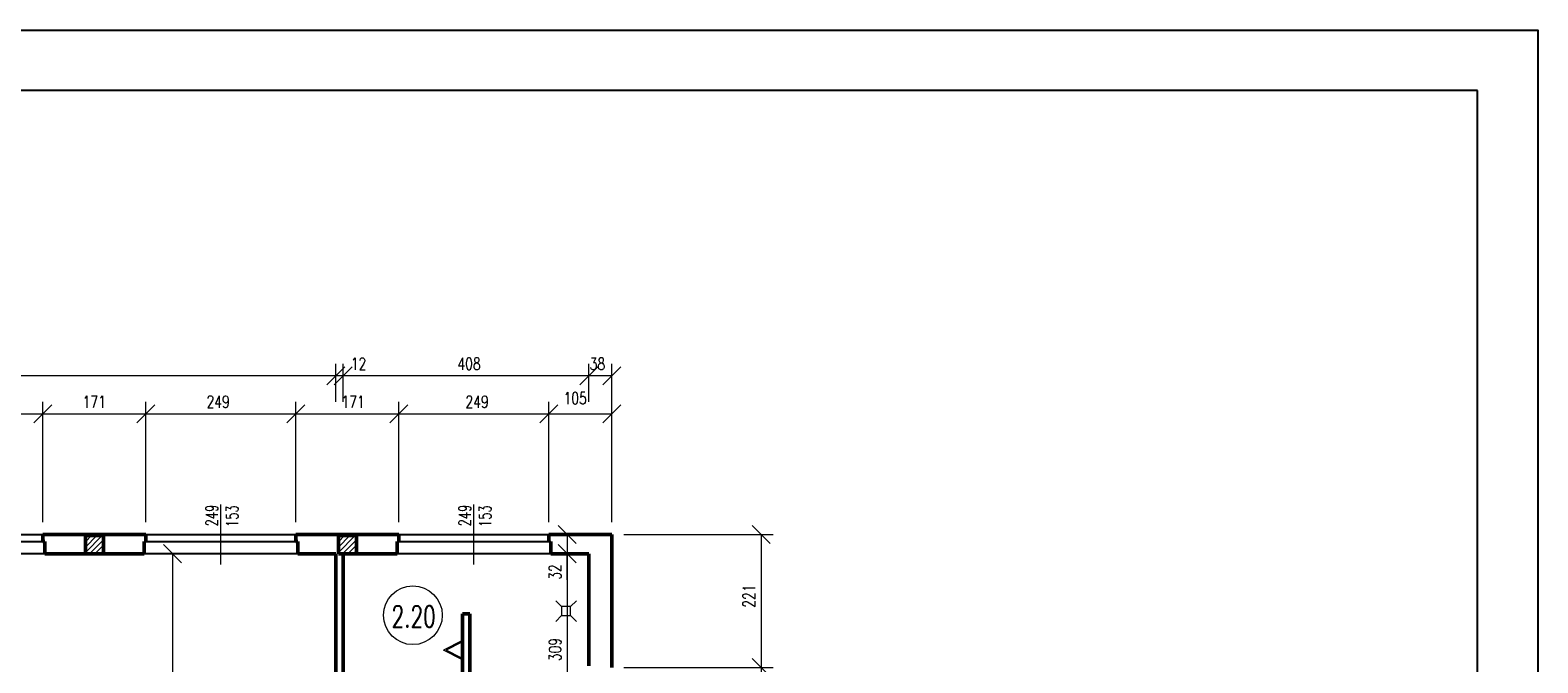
# Model space of a CAD drawing. Header units: millimetres. Extents: x -56112 to 30506, y -136199 to -2178.
# Tile 25 of 45: x 5478 to 30506, y -87295 to -76799. Entities that reach past the tile are written whole.
import ezdxf
from ezdxf.enums import TextEntityAlignment as Align

# ---------------------------------------------------------------- set-up
doc = ezdxf.new("R2010")
doc.units = ezdxf.units.MM
doc.header["$LTSCALE"] = 10
doc.header["$MEASUREMENT"] = 0
doc.header["$PDMODE"] = 35
for name, color, linetype, lineweight in [('L001', 1, 'Continuous', 18), ('L002', 2, 'Continuous', 25), ('L003', 3, 'Continuous', 50)]:
    doc.layers.add(name, color=color, linetype=linetype, lineweight=lineweight)
doc.layers.add('L004', color=4, linetype='Continuous')
doc.styles.get("Standard").update_dxf_attribs({"font": 'simplex.shx', "width": 0.75, "height": 200})
doc.dimstyles.new('1_100', dxfattribs={"dimtxt": 200, "dimasz": 300, "dimexe": 200, "dimexo": 200, "dimgap": 100, "dimtad": 1, "dimdec": 0, "dimlfac": 0.1, "dimtxsty": 'Standard', "dimblk": 'OBLIQUE', "dimcen": 250, "dimdle": 2, "dimclrt": 2, "dimadec": 0, "dimazin": 0, "dimtfac": 1, "dimtdec": 0, "dimtmove": 1, "dimatfit": 3, "dimfxl": 1, "dimarcsym": 0})

# ---------------------------------------------------------------- blocks, each defined once
blk = doc.blocks.new('_Oblique')
at = {"layer": 'L004', "color": 0, "lineweight": -2}
blk.add_line((-0.5, -0.5), (0.5, 0.5), dxfattribs=at)
blk = doc.blocks.new('*D1896')
at = {"layer": 'Defpoints'}
for p in [(3753, -82333), (-3146, -82534), (-3146, -83164), (10554, -83164)]:
    blk.add_point(p, dxfattribs=at)
at = {"layer": 'L001'}
for p, q in [((-3146, -82964), (-3146, -82334)), ((10554, -82964), (10554, -82334)), ((10554, -82534), (-3146, -82534))]:
    blk.add_line(p, q, dxfattribs=at)
at = {"layer": 'L001', "xscale": 300, "yscale": 300, "zscale": 300, "rotation": 180}
blk.add_blockref('_Oblique', (-3146, -82534), dxfattribs=at)
at = {"layer": 'L001', "xscale": 300, "yscale": 300, "zscale": 300}
blk.add_blockref('_Oblique', (10554, -82534), dxfattribs=at)
at = {"layer": 'L001', "color": 2, "linetype": 'Continuous', "width": 0.75}
blk.add_text('1370', height=200, dxfattribs=at).set_placement((3503, -82333), align=Align.MIDDLE_LEFT)
blk = doc.blocks.new('*D1897')
at = {"layer": 'Defpoints'}
for p in [(4395, -82963), (5689, -83164), (3199, -85164), (5689, -85164)]:
    blk.add_point(p, dxfattribs=at)
at = {"layer": 'L001'}
for p, q in [((3199, -84964), (3199, -82964)), ((5689, -84964), (5689, -82964)), ((3199, -83164), (5689, -83164))]:
    blk.add_line(p, q, dxfattribs=at)
at = {"layer": 'L001', "xscale": 300, "yscale": 300, "zscale": 300, "rotation": 180}
blk.add_blockref('_Oblique', (3199, -83164), dxfattribs=at)
at = {"layer": 'L001', "xscale": 300, "yscale": 300, "zscale": 300}
blk.add_blockref('_Oblique', (5689, -83164), dxfattribs=at)
at = {"layer": 'L001', "color": 2, "linetype": 'Continuous', "width": 0.75}
blk.add_text('249', height=200, dxfattribs=at).set_placement((4206, -82963), align=Align.MIDDLE_LEFT)
blk = doc.blocks.new('*D1901')
at = {"layer": 'Defpoints'}
for p in [(8595, -82963), (9889, -83164), (7399, -85164), (9889, -85164)]:
    blk.add_point(p, dxfattribs=at)
at = {"layer": 'L001'}
for p, q in [((7399, -84964), (7399, -82964)), ((9889, -84964), (9889, -82964)), ((7399, -83164), (9889, -83164))]:
    blk.add_line(p, q, dxfattribs=at)
at = {"layer": 'L001', "xscale": 300, "yscale": 300, "zscale": 300, "rotation": 180}
blk.add_blockref('_Oblique', (7399, -83164), dxfattribs=at)
at = {"layer": 'L001', "xscale": 300, "yscale": 300, "zscale": 300}
blk.add_blockref('_Oblique', (9889, -83164), dxfattribs=at)
at = {"layer": 'L001', "color": 2, "linetype": 'Continuous', "width": 0.75}
blk.add_text('249', height=200, dxfattribs=at).set_placement((8406, -82963), align=Align.MIDDLE_LEFT)
blk = doc.blocks.new('*D1902')
at = {"layer": 'Defpoints'}
for p in [(6495, -82964), (7399, -83164), (5689, -85164), (7399, -85164)]:
    blk.add_point(p, dxfattribs=at)
at = {"layer": 'L001'}
for p, q in [((5689, -84964), (5689, -82964)), ((7399, -84964), (7399, -82964)), ((5689, -83164), (7399, -83164))]:
    blk.add_line(p, q, dxfattribs=at)
at = {"layer": 'L001', "xscale": 300, "yscale": 300, "zscale": 300, "rotation": 180}
blk.add_blockref('_Oblique', (5689, -83164), dxfattribs=at)
at = {"layer": 'L001', "xscale": 300, "yscale": 300, "zscale": 300}
blk.add_blockref('_Oblique', (7399, -83164), dxfattribs=at)
at = {"layer": 'L001', "color": 2, "linetype": 'Continuous', "width": 0.75}
blk.add_text('171', height=200, dxfattribs=at).set_placement((6349, -82964), align=Align.MIDDLE_LEFT)
blk = doc.blocks.new('*D1903')
at = {"layer": 'Defpoints'}
for p in [(12763, -82333), (10674, -82534), (10674, -83164), (14754, -83164)]:
    blk.add_point(p, dxfattribs=at)
at = {"layer": 'L001'}
for p, q in [((10674, -82964), (10674, -82334)), ((14754, -82964), (14754, -82334)), ((14754, -82534), (10674, -82534))]:
    blk.add_line(p, q, dxfattribs=at)
at = {"layer": 'L001', "xscale": 300, "yscale": 300, "zscale": 300, "rotation": 180}
blk.add_blockref('_Oblique', (10674, -82534), dxfattribs=at)
at = {"layer": 'L001', "xscale": 300, "yscale": 300, "zscale": 300}
blk.add_blockref('_Oblique', (14754, -82534), dxfattribs=at)
at = {"layer": 'L001', "color": 2, "linetype": 'Continuous', "width": 0.75}
blk.add_text('408', height=200, dxfattribs=at).set_placement((12570, -82333), align=Align.MIDDLE_LEFT)
blk = doc.blocks.new('*D1904')
at = {"layer": 'Defpoints'}
for p in [(12893, -82963), (14089, -83164), (11599, -85164), (14089, -85164)]:
    blk.add_point(p, dxfattribs=at)
at = {"layer": 'L001'}
for p, q in [((11599, -84964), (11599, -82964)), ((14089, -84964), (14089, -82964)), ((11599, -83164), (14089, -83164))]:
    blk.add_line(p, q, dxfattribs=at)
at = {"layer": 'L001', "xscale": 300, "yscale": 300, "zscale": 300, "rotation": 180}
blk.add_blockref('_Oblique', (11599, -83164), dxfattribs=at)
at = {"layer": 'L001', "xscale": 300, "yscale": 300, "zscale": 300}
blk.add_blockref('_Oblique', (14089, -83164), dxfattribs=at)
at = {"layer": 'L001', "color": 2, "linetype": 'Continuous', "width": 0.75}
blk.add_text('249', height=200, dxfattribs=at).set_placement((12704, -82963), align=Align.MIDDLE_LEFT)
blk = doc.blocks.new('*D1905')
at = {"layer": 'Defpoints'}
for p in [(10793, -82964), (11599, -83164), (9889, -85164), (11599, -85164)]:
    blk.add_point(p, dxfattribs=at)
at = {"layer": 'L001'}
for p, q in [((9889, -84964), (9889, -82964)), ((11599, -84964), (11599, -82964)), ((9889, -83164), (11599, -83164))]:
    blk.add_line(p, q, dxfattribs=at)
at = {"layer": 'L001', "xscale": 300, "yscale": 300, "zscale": 300, "rotation": 180}
blk.add_blockref('_Oblique', (9889, -83164), dxfattribs=at)
at = {"layer": 'L001', "xscale": 300, "yscale": 300, "zscale": 300}
blk.add_blockref('_Oblique', (11599, -83164), dxfattribs=at)
at = {"layer": 'L001', "color": 2, "linetype": 'Continuous', "width": 0.75}
blk.add_text('171', height=200, dxfattribs=at).set_placement((10647, -82964), align=Align.MIDDLE_LEFT)
blk = doc.blocks.new('*D1461')
at = {"layer": 'Defpoints'}
for p in [(10554, -82534), (10907, -82534), (10554, -83164), (10674, -83164)]:
    blk.add_point(p, dxfattribs=at)
at = {"layer": 'L001'}
for p, q in [((10554, -82964), (10554, -82334)), ((10674, -82964), (10674, -82334)), ((10552, -82534), (10554, -82534)), ((10674, -82534), (10554, -82534)), ((11014, -82534), (10674, -82534))]:
    blk.add_line(p, q, dxfattribs=at)
at = {"layer": 'L001', "xscale": 300, "yscale": 300, "zscale": 300}
blk.add_blockref('_Oblique', (10554, -82534), dxfattribs=at)
at = {"layer": 'L001', "xscale": 300, "yscale": 300, "zscale": 300, "rotation": 180}
blk.add_blockref('_Oblique', (10674, -82534), dxfattribs=at)
at = {"layer": 'L001', "color": 2, "linetype": 'Continuous', "width": 0.75}
blk.add_text('12', height=200, dxfattribs=at).set_placement((10800, -82334), align=Align.MIDDLE_LEFT)
blk = doc.blocks.new('*D1906')
at = {"layer": 'Defpoints'}
for p in [(14511, -82905), (15134, -83164), (14089, -85164), (15134, -85164)]:
    blk.add_point(p, dxfattribs=at)
at = {"layer": 'L001'}
for p, q in [((14089, -84964), (14089, -82964)), ((15134, -84964), (15134, -82964)), ((14089, -83164), (15134, -83164))]:
    blk.add_line(p, q, dxfattribs=at)
at = {"layer": 'L001', "xscale": 300, "yscale": 300, "zscale": 300, "rotation": 180}
blk.add_blockref('_Oblique', (14089, -83164), dxfattribs=at)
at = {"layer": 'L001', "xscale": 300, "yscale": 300, "zscale": 300}
blk.add_blockref('_Oblique', (15134, -83164), dxfattribs=at)
at = {"layer": 'L001', "color": 2, "linetype": 'Continuous', "width": 0.75}
blk.add_text('105', height=200, dxfattribs=at).set_placement((14333, -82905), align=Align.MIDDLE_LEFT)
blk = doc.blocks.new('*D1463')
at = {"layer": 'Defpoints'}
for p in [(14754, -82534), (14887, -82534), (14754, -83164), (15134, -85164)]:
    blk.add_point(p, dxfattribs=at)
at = {"layer": 'L001'}
for p, q in [((14754, -82964), (14754, -82334)), ((15134, -84964), (15134, -82334)), ((14752, -82534), (14754, -82534)), ((15134, -82534), (14754, -82534)), ((15136, -82534), (15134, -82534))]:
    blk.add_line(p, q, dxfattribs=at)
at = {"layer": 'L001', "xscale": 300, "yscale": 300, "zscale": 300}
blk.add_blockref('_Oblique', (14754, -82534), dxfattribs=at)
at = {"layer": 'L001', "xscale": 300, "yscale": 300, "zscale": 300, "rotation": 180}
blk.add_blockref('_Oblique', (15134, -82534), dxfattribs=at)
at = {"layer": 'L001', "color": 2, "linetype": 'Continuous', "width": 0.75}
blk.add_text('38', height=200, dxfattribs=at).set_placement((14766, -82334), align=Align.MIDDLE_LEFT)
blk = doc.blocks.new('*D1977')
at = {"layer": 'Defpoints'}
for p in [(7666, -85484), (7639, -88080), (7666, -90774), (7840, -90774)]:
    blk.add_point(p, dxfattribs=at)
at = {"layer": 'L001'}
for p, q in [((7840, -85484), (7840, -90774)), ((7866, -85484), (8040, -85484)), ((7866, -90774), (8040, -90774))]:
    blk.add_line(p, q, dxfattribs=at)
at = {"layer": 'L001', "xscale": 300, "yscale": 300, "zscale": 300}
for p, rotation in [((7840, -85484), 89.99999999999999), ((7840, -90774), 270)]:
    blk.add_blockref('_Oblique', p, dxfattribs=dict(at, rotation=rotation))
at = {"layer": 'L001', "color": 2, "linetype": 'Continuous', "width": 0.75}
blk.add_text('529', height=200, rotation=90, dxfattribs=at).set_placement((7639, -88270), align=Align.MIDDLE_LEFT)
blk = doc.blocks.new('*D1979')
at = {"layer": 'Defpoints'}
for p in [(14392, -85484), (14191, -87078), (14392, -88574), (14448, -88574)]:
    blk.add_point(p, dxfattribs=at)
at = {"layer": 'L001'}
for p, q in [((14392, -85484), (14392, -88574)), ((14592, -85484), (14592, -85484)), ((14248, -88574), (14192, -88574))]:
    blk.add_line(p, q, dxfattribs=at)
at = {"layer": 'L001', "xscale": 300, "yscale": 300, "zscale": 300}
for p, rotation in [((14392, -85484), 90), ((14392, -88574), 270)]:
    blk.add_blockref('_Oblique', p, dxfattribs=dict(at, rotation=rotation))
at = {"layer": 'L001', "color": 2, "linetype": 'Continuous', "width": 0.75}
blk.add_text('309', height=200, rotation=90, dxfattribs=at).set_placement((14191, -87268), align=Align.MIDDLE_LEFT)
blk = doc.blocks.new('*D1653')
at = {"layer": 'Defpoints'}
for p in [(14392, -85164), (14392, -85484), (14392, -85484), (14392, -85796)]:
    blk.add_point(p, dxfattribs=at)
at = {"layer": 'L001'}
for p, q in [((14392, -85162), (14392, -85164)), ((14392, -85164), (14392, -85484)), ((14592, -85164), (14592, -85164)), ((14392, -85918), (14392, -85484)), ((14592, -85484), (14592, -85484))]:
    blk.add_line(p, q, dxfattribs=at)
at = {"layer": 'L001', "xscale": 300, "yscale": 300, "zscale": 300}
for p, rotation in [((14392, -85164), 270), ((14392, -85484), 90)]:
    blk.add_blockref('_Oblique', p, dxfattribs=dict(at, rotation=rotation))
at = {"layer": 'L001', "color": 2, "linetype": 'Continuous', "width": 0.75}
blk.add_text('32', height=200, rotation=90, dxfattribs=at).set_placement((14192, -85918), align=Align.MIDDLE_LEFT)
blk = doc.blocks.new('*D1983')
at = {"layer": 'Defpoints'}
for p in [(15134, -87374), (17411, -87700), (15134, -88124), (17611, -88124)]:
    blk.add_point(p, dxfattribs=at)
at = {"layer": 'L001'}
for p, q in [((15334, -87374), (17811, -87374)), ((17611, -87374), (17611, -88124)), ((15334, -88124), (17811, -88124))]:
    blk.add_line(p, q, dxfattribs=at)
at = {"layer": 'L001', "xscale": 300, "yscale": 300, "zscale": 300}
for p, rotation in [((17611, -87374), 90), ((17611, -88124), 270)]:
    blk.add_blockref('_Oblique', p, dxfattribs=dict(at, rotation=rotation))
at = {"layer": 'L001', "color": 2, "linetype": 'Continuous', "width": 0.75}
blk.add_text('75', height=200, rotation=90, dxfattribs=at).set_placement((17411, -87822), align=Align.MIDDLE_LEFT)
blk = doc.blocks.new('*D1984')
at = {"layer": 'Defpoints'}
for p in [(15134, -85164), (17411, -86220), (15134, -87374), (17611, -87374)]:
    blk.add_point(p, dxfattribs=at)
at = {"layer": 'L001'}
for p, q in [((15334, -85164), (17811, -85164)), ((17611, -85164), (17611, -87374)), ((15334, -87374), (17811, -87374))]:
    blk.add_line(p, q, dxfattribs=at)
at = {"layer": 'L001', "xscale": 300, "yscale": 300, "zscale": 300}
for p, rotation in [((17611, -85164), 90), ((17611, -87374), 270)]:
    blk.add_blockref('_Oblique', p, dxfattribs=dict(at, rotation=rotation))
at = {"layer": 'L001', "color": 2, "linetype": 'Continuous', "width": 0.75}
blk.add_text('221', height=200, rotation=90, dxfattribs=at).set_placement((17411, -86381), align=Align.MIDDLE_LEFT)

msp = doc.modelspace()

# ---------------------------------------------------------------- hatches: boundary and pattern name
at = {"layer": 'L001'}
h = msp.add_hatch(dxfattribs=at)
h.set_pattern_fill('ANSI31', color=256, scale=500, style=0)
h.set_pattern_definition([(45, (-4200, -54957.545), (-44.19417, 44.19417), [])])
h.paths.add_polyline_path([(6694, -85184.4), (6394, -85184.4), (6394, -85484.4), (6694, -85484.4)], flags=16)
h = msp.add_hatch(dxfattribs=at)
h.set_pattern_fill('ANSI31', color=256, scale=500, style=0)
h.set_pattern_definition([(45, (-4e-12, -54957.545), (-44.19417, 44.19417), [])])
h.paths.add_polyline_path([(10594, -85184.4), (10594, -85484.4), (10894, -85484.4), (10894, -85184.4)])

# ---------------------------------------------------------------- linework, layer by layer
at = {"layer": 'Defpoints'}
msp.add_3dface([(-51868.7, -76799.4, 0), (30505.6, -76799.4, 0), (30505.6, -106499.4, 0), (-51868.7, -106499.4, 0)], dxfattribs=at)
at = {"layer": 'L001'}
for p, q in [((8644, -85662.5), (8644, -84666.3)), ((12844, -85662.5), (12844, -84666.3)), ((14299.1, -86360.8), (14203, -86264.7)), ((14449.1, -86360.8), (14545.2, -86264.7)), ((14299.1, -86510.8), (14203, -86606.9)), ((14449.1, -86510.8), (14545.2, -86606.9)), ((12654, -86926.6), (12339.2, -87086)), ((12654, -87245.5), (12339.2, -87086)), ((12633.6, -86959.8), (12384.3, -87086)), ((12633.6, -87212.3), (12384.3, -87086)), ((12633.6, -86959.8), (12633.6, -87212.3))]:
    msp.add_line(p, q, dxfattribs=at)
at = {"layer": 'L001', "flags": 128}
msp.add_lwpolyline([(14299.1, -86510.8), (14449.1, -86510.8), (14449.1, -86360.8), (14299.1, -86360.8)], close=True, dxfattribs=at)
at = {"layer": 'L001'}
msp.add_circle((11830.9, -86504.9), 488.1, dxfattribs=at)
at = {"layer": 'L002'}
for p, q in [((3199, -85164.4), (5689, -85164.4)), ((3199, -85284.4), (5689, -85284.4)), ((7399, -85164.4), (9889, -85164.4)), ((7399, -85284.4), (9889, -85284.4)), ((11569, -85284.4), (14119, -85284.4)), ((11599, -85164.4), (14089, -85164.4)), ((5719, -85484.4), (3169, -85484.4)), ((9919, -85484.4), (7369, -85484.4)), ((14119, -85484.4), (11569, -85484.4))]:
    msp.add_line(p, q, dxfattribs=at)
at = {"layer": 'L003'}
for p, q in [((7399, -85164.4), (5689, -85164.4)), ((5689, -85164.4), (5689, -85284.4)), ((5689, -85284.4), (5719, -85284.4)), ((5719, -85484.4), (5719, -85284.4)), ((7369, -85284.4), (7399, -85284.4)), ((7369, -85484.4), (7369, -85284.4)), ((7399, -85164.4), (7399, -85284.4)), ((11599, -85164.4), (9889, -85164.4)), ((9889, -85164.4), (9889, -85284.4)), ((9889, -85284.4), (9919, -85284.4)), ((9919, -85484.4), (9919, -85284.4)), ((11569, -85484.4), (11569, -85284.4)), ((11599, -85164.4), (11599, -85284.4)), ((15134, -85164.4), (14089, -85164.4)), ((14089, -85164.4), (14089, -85284.4)), ((14119, -85484.4), (14119, -85284.4)), ((15134, -85164.4), (15134, -87374.4)), ((7369, -85484.4), (5719, -85484.4)), ((10554, -85484.4), (9919, -85484.4)), ((10554, -85484.4), (10554, -88254.4)), ((10674, -85484.4), (10674, -88254.4)), ((11569, -85484.4), (10894, -85484.4)), ((14754, -85484.4), (14119, -85484.4)), ((14754, -85484.4), (14754, -87344.4)), ((12654, -86484.4), (12654, -88254.4)), ((12774, -86484.4), (12654, -86484.4)), ((12774, -86484.4), (12774, -88254.4))]:
    msp.add_line(p, q, dxfattribs=at)
at = {"layer": 'L003', "flags": 128}
for points in [[(6394, -85484.4), (6694, -85484.4), (6694, -85184.4), (6394, -85184.4)], [(10594, -85484.4), (10894, -85484.4), (10894, -85184.4), (10594, -85184.4)]]:
    msp.add_lwpolyline(points, close=True, dxfattribs=at)
at = {"layer": 'L004'}
msp.add_3dface([(29505.6, -77799.4, 0), (-50868.7, -77799.4, 0), (-50868.7, -105499.4, 0), (29505.6, -105499.4, 0)], dxfattribs=at)

# ---------------------------------------------------------------- texts
at = {"layer": 'L001', "width": 0.7}
for s, p in [('249', (8651.5, -84851.6)), ('153', (8990.8, -84861.6)), ('249', (12851.5, -84851.6)), ('153', (13190.8, -84861.6))]:
    msp.add_text(s, height=200, rotation=90, dxfattribs=at).set_placement(p, align=Align.BOTTOM_CENTER)
msp.add_text('2.20', height=350, dxfattribs=at).set_placement((11843.7, -86806.8), align=Align.BOTTOM_CENTER)

# ---------------------------------------------------------------- dimensions: what is measured, and where the dimension line sits
at = {"layer": 'L001'}
for base, p1, p2, angle, picture, middle in [((-3146, -82534.2), (10554, -83164.2), (-3146, -83164.2), 180, '*D1896', (3753, -82333.2)), ((10674, -82534.2), (14754, -83164.2), (10674, -83164.2), 180, '*D1903', (12763, -82333.2)), ((17611.5, -87374.4), (15134, -85164.4), (15134, -87374.4), 270, '*D1984', (17411.3, -86220.4)), ((7840.1, -90774.4), (7666.2, -85484.4), (7666.2, -90774.4), 270, '*D1977', (7639.1, -88080.4)), ((14392.5, -88574.4), (14392.5, -85484.4), (14448.4, -88574.4), 270, '*D1979', (14191.4, -87078.4)), ((17611.5, -88124.4), (15134, -87374.4), (15134, -88124.4), 270, '*D1983', (17411.3, -87700.4))]:
    dim = msp.add_linear_dim(base=base, p1=p1, p2=p2, angle=angle, dimstyle='1_100', override={"dimtad": 0}, dxfattribs=at)
    dim.commit()
    dim.dimension.update_dxf_attribs({"geometry": picture, "text_midpoint": middle, "dimtype": 160})
for base, p1, p2, angle, picture, middle in [((10554, -82534.2), (10674, -83164.2), (10554, -83164.2), 180, '*D1461', (10907.2, -82534.2)), ((14754, -82534.2), (15134, -85164.4), (14754, -83164.2), 180, '*D1463', (14887, -82534.2)), ((14392.5, -85484.4), (14392.5, -85164.4), (14392.5, -85484.4), 270, '*D1653', (14392.5, -85796.3))]:
    dim = msp.add_linear_dim(base=base, p1=p1, p2=p2, angle=angle, dimstyle='1_100', dxfattribs=at)
    dim.commit()
    dim.dimension.update_dxf_attribs({"geometry": picture, "text_midpoint": middle, "dimtype": 160})
for base, p1, p2, picture, middle in [((15133.9970215, -83164.2460173), (14088.9970215, -85164.3560405), (15133.9970215, -85164.3560405), '*D1906', (14511.4970215, -82905.0287529)), ((5689, -83164.2), (3199, -85164.4), (5689, -85164.4), '*D1897', (4395, -82963.2)), ((7399, -83164.2), (5689, -85164.4), (7399, -85164.4), '*D1902', (6495, -82964.1)), ((9889, -83164.2), (7399, -85164.4), (9889, -85164.4), '*D1901', (8595, -82963.2)), ((11599, -83164.2), (9889, -85164.4), (11599, -85164.4), '*D1905', (10793, -82964.1)), ((14089, -83164.2), (11599, -85164.4), (14089, -85164.4), '*D1904', (12893, -82963.2))]:
    dim = msp.add_linear_dim(base=base, p1=p1, p2=p2, dimstyle='1_100', override={"dimtad": 0}, dxfattribs=at)
    dim.commit()
    dim.dimension.update_dxf_attribs({"geometry": picture, "text_midpoint": middle, "dimtype": 160})

doc.saveas('drawing.dxf')
